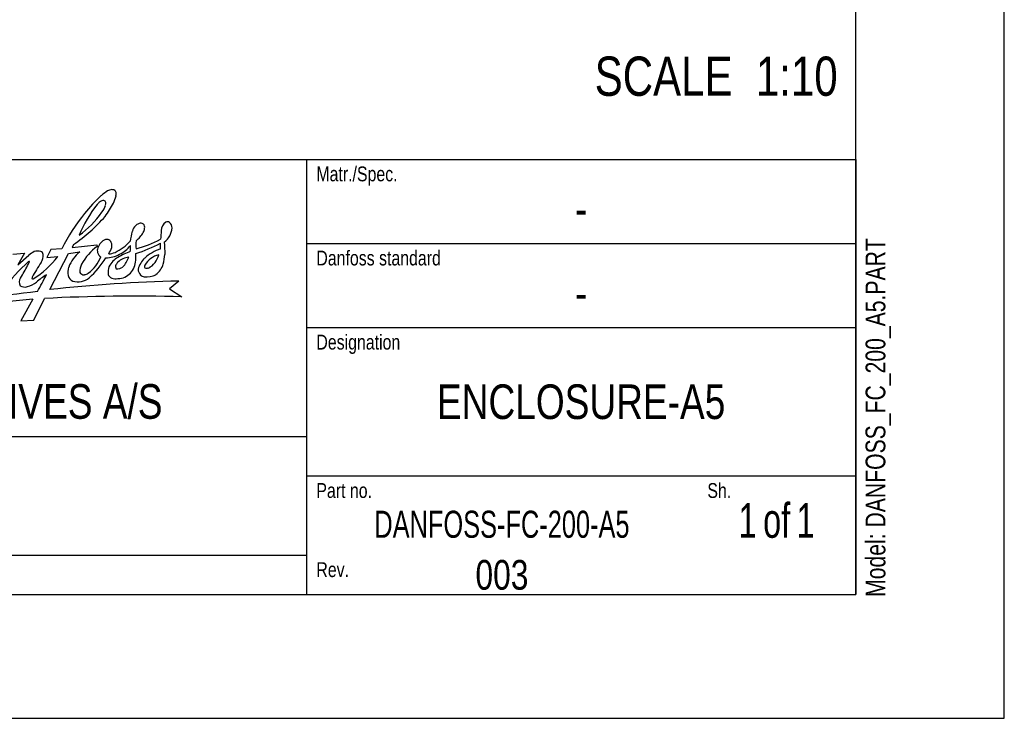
# Model space of a CAD drawing. Header units: inches. Extents: x 0 to 82.7, y 0 to 58.5.
# Tile 26 of 66: x 63.1 to 82.7, y 0 to 13.9. Entities that reach past the tile are written whole.
import ezdxf

# ---------------------------------------------------------------- set-up
doc = ezdxf.new("R2010")
doc.units = ezdxf.units.IN
doc.header["$LTSCALE"] = 4.547244
doc.header["$MEASUREMENT"] = 0
doc.layers.get('0').update_dxf_attribs({"linetype": 'CONTINUOUS'})
doc.styles.get("Standard").update_dxf_attribs({"font": 'txt', "width": 0.8})
doc.styles.add('TEXTSTYLE_2', font='txt', dxfattribs={"width": 0.75})
doc.styles.add('TEXTSTYLE_3', font='txt', dxfattribs={"width": 0.7})

# ---------------------------------------------------------------- blocks, each defined once
blk = doc.blocks.new('SYMBOL_0_BL0', base_point=(60.984, 6.895))
at = {"color": 7, "linetype": 'CONTINUOUS'}
for p, q in [((64.165, 9.427), (64.141, 9.369)), ((64.141, 9.369), (64.633, 9.424)), ((64.633, 9.424), (64.638, 9.389)), ((62.958, 9.235), (63.195, 9.255)), ((63.195, 9.255), (63.061, 9.02)), ((63.061, 9.02), (63.279, 9.213)), ((63.716, 9.329), (63.633, 9.171)), ((63.693, 8.531), (64.07, 9.247)), ((63.936, 9.34), (63.716, 9.329)), ((64.07, 9.247), (64.29, 9.28)), ((63.633, 9.171), (63.852, 9.191)), ((66.262, 8.698), (66.078, 8.543)), ((66.078, 8.543), (66.318, 8.389)), ((63.36, 8.339), (63.118, 7.91)), ((63.377, 7.922), (63.592, 8.355)), ((63.118, 7.91), (63.377, 7.922))]:
    blk.add_line(p, q, dxfattribs=at)
for centre, radius, start, end in [((66.932, 8.011), 3.258, 132.7678, 141.3405), ((65.826, 9.037), 1.757, 123.9219, 128.9859), ((64.946, 10.312), 0.209, 94.9156, 118.9133), ((64.935, 10.432), 0.0875, 37.9594, 94.4524), ((62.9, 11.028), 2.205, 339.3288, 343.2604), ((64.893, 10.431), 0.124, 342.3871, 26.7521), ((66.765, 8.572), 2.695, 142.1212, 157.2787), ((64.848, 10.058), 0.269, 127.2624, 141.2908), ((64.774, 10.154), 0.148, 90.658, 126.7544), ((64.298, 10.396), 0.542, 322.9953, 339.5719), ((64.764, 10.258), 0.045, 7.1206, 79.5655), ((63.483, 11.01), 1.663, 322.0822, 332.8248), ((64.521, 10.249), 0.288, 351.6519, 2.8594), ((67.046, 7.843), 3.452, 140.352, 154.3042), ((62.249, 12.216), 3.384, 304.4938, 318.8006), ((63.173, 11.156), 1.899, 305.6229, 325.1023), ((65.572, 9.634), 0.242, 134.0948, 166.5724), ((65.524, 9.667), 0.185, 99.1749, 130.5996), ((65.496, 9.707), 0.143, 62.9892, 90.4831), ((65.495, 9.774), 0.0886, 344.5972, 42.6678), ((66.124, 9.695), 0.213, 124.9919, 177.6651), ((66.035, 9.817), 0.0629, 49.6305, 122.6069), ((66.001, 9.764), 0.125, 356.4431, 53.1022), ((66.295, 9.383), 1.007, 162.2455, 173.7012), ((65.088, 9.921), 0.53, 307.7549, 331.2624), ((65.399, 9.763), 0.182, 327.7373, 356.0266), ((121.334, 4.944), 55.627, 175.0921, 175.2663), ((65.752, 9.778), 0.374, 305.8525, 356.7917), ((64.885, 9.298), 0.241, 109.1468, 165.4571), ((64.83, 9.399), 0.128, 71.1581, 100.6058), ((64.806, 9.416), 0.123, 12.3213, 58.1903), ((64.725, 9.398), 0.206, 351.2783, 12.3026), ((64.535, 10.208), 1.043, 296.0537, 316.7157), ((64.823, 9.78), 0.605, 295.5, 321.7071), ((64.537, 9.35), 0.762, 355.119, 4.1234), ((64.586, 11.883), 2.759, 287.231, 298.306), ((65.977, 9.409), 0.571, 170.6701, 186.7315), ((64.873, 11.408), 2.135, 284.5602, 298.6483), ((65.287, 9.402), 0.61, 354.1192, 4.9525), ((76.195, 9.885), 10.232, 182.2989, 183.6689), ((63.578, 8.894), 0.437, 115.8967, 133.0831), ((63.451, 9.034), 0.261, 75.8227, 104.1022), ((63.491, 9.216), 0.0756, 12.1063, 71.7042), ((63.34, 9.206), 0.227, 323.3284, 6.5266), ((64.786, 8.69), 0.771, 130.0378, 158.1695), ((65.236, 8.548), 1.032, 125.4276, 151.6769), ((64.78, 9.303), 0.14, 156.7269, 195.7096), ((64.77, 9.297), 0.128, 194.1209, 242.2077), ((64.81, 9.731), 0.567, 269.7813, 298.8176), ((63.746, 9.871), 1.286, 330.6961, 336.9361), ((64.858, 9.556), 0.315, 271.5609, 295.3447), ((65.909, 7.636), 1.76, 110.3813, 119.2462), ((64.602, 9.177), 0.805, 352.774, 5.097), ((66.194, 8.469), 0.921, 109.0514, 131.6471), ((65.974, 8.776), 0.46, 104.0818, 148.1292), ((65.484, 9.307), 0.387, 296.1519, 347.4207), ((63.691, 9.505), 2.309, 348.3187, 353.1645), ((65.493, 6.608), 3.331, 131.8597, 144.6002), ((59.341, 11.084), 4.43, 328.373, 332.0643), ((62.614, 9.366), 0.733, 330.8763, 337.1022), ((63.279, 9.082), 0.0111, 349.5391, 143.4383), ((65.451, 7.715), 2.357, 144.9122, 153.2256), ((62.442, 10.233), 1.753, 301.7644, 323.5624), ((64.592, 8.897), 0.3, 151.9676, 184.5137), ((63.987, 9.478), 0.781, 307.3705, 337.8449), ((63.377, 10.009), 1.662, 311.4563, 329.414), ((65.238, 8.809), 0.407, 134.994, 154.5471), ((65.302, 8.731), 0.508, 119.8156, 133.818), ((65.074, 8.99), 0.0725, 151.895, 218.2268), ((65.257, 8.891), 0.28, 138.0551, 151.6294), ((65.343, 8.724), 0.461, 99.8011, 129.8057), ((64.756, 9.344), 0.534, 317.0284, 341.921), ((64.808, 9.181), 0.601, 336.6165, 349.9772), ((65.942, 8.799), 0.509, 135.1588, 164.3038), ((65.628, 8.995), 0.0515, 151.705, 219.1417), ((65.541, 9.172), 0.433, 307.3775, 341.9687), ((64.637, 7.265), 1.859, 122.8842, 130.5632), ((58.132, 11.579), 6.147, 329.8556, 333.3996), ((64.474, 8.863), 0.42, 164.3348, 187.5497), ((64.369, 8.911), 0.0849, 206.3676, 279.0038), ((64.349, 9.035), 0.21, 279.2176, 302.2125), ((65.398, 8.847), 0.545, 165.3821, 181.4073), ((64.978, 8.878), 0.133, 199.8242, 235.8577), ((65.042, 9.111), 0.168, 261.2556, 308.6307), ((65.051, 9.095), 0.344, 288.181, 333.6632), ((65.619, 8.934), 0.166, 179.0776, 222.1801), ((65.585, 8.91), 0.126, 224.3761, 263.887), ((65.619, 9.18), 0.398, 263.2207, 297.6178), ((65.624, 9.042), 0.0874, 245.4748, 290.3227), ((63.238, 8.677), 0.151, 146.0293, 207.1224), ((63.14, 9.03), 0.455, 284.1157, 309.3254), ((63.404, 8.749), 0.064, 154.315, 175.4777), ((63.356, 8.757), 0.0166, 187.9635, 300.3884), ((66.874, -20.524), 29.229, 91.1993, 96.2481), ((64.204, 8.841), 0.149, 192.6025, 250.2667), ((64.259, 9.131), 0.444, 256.2327, 278.597), ((64.274, 9), 0.311, 279.5463, 310.7974), ((65.025, 9.076), 0.331, 248.5205, 268.1048), ((64.973, 9.498), 0.754, 273.147, 284.2883), ((69.814, -44.769), 53.64, 96.8162, 99.1781), ((63.199, 8.761), 0.18, 238.0813, 286.7351), ((67.386, -36.463), 44.983, 95.135, 97.8833), ((65.395, -26.442), 34.843, 88.4836, 92.9661)]:
    blk.add_arc(centre, radius, start, end, dxfattribs=at)
at = {"color": 7, "linetype": 'CONTINUOUS', "attachment_point": 1, "line_spacing_factor": 0.9}
for s, insert, char_height, width in [('Matr./Spec.', (68.996, 10.98), 0.29528, 2.59842), ('Danfoss standard', (68.996, 9.306), 0.29528, 3.77953), ('Designation', (68.996, 7.633), 0.29528, 2.59842), ('DANFOSS DRIVES A/S', (58.032, 6.649), 0.68898, 9.92126), ('Sh.', (76.772, 4.68), 0.2953, 0.70866), ('Part no.', (68.996, 4.68), 0.2953, 1.88976), ('Rev.', (68.996, 3.106), 0.2953, 0.94488)]:
    blk.add_mtext(s, dxfattribs=dict(at, insert=insert, char_height=char_height, width=width))

msp = doc.modelspace()

# ---------------------------------------------------------------- linework, layer by layer
at = {"color": 7, "linetype": 'CONTINUOUS'}
for p, q in [((82.677, 0), (82.677, 58.465)), ((79.724, 2.461), (79.724, 56.004)), ((44.291, 11.122), (79.724, 11.122)), ((44.291, 11.122), (79.724, 11.122)), ((68.799, 11.122), (68.799, 2.461)), ((79.724, 11.122), (79.724, 2.461)), ((68.799, 9.449), (79.724, 9.449)), ((68.799, 7.776), (79.724, 7.776)), ((44.291, 5.61), (68.799, 5.61)), ((68.799, 4.823), (79.724, 4.823)), ((44.291, 3.248), (68.799, 3.248)), ((2.953, 2.461), (79.724, 2.461)), ((44.291, 2.461), (79.724, 2.461)), ((0, 0), (82.677, 0))]:
    msp.add_line(p, q, dxfattribs=at)

# ---------------------------------------------------------------- block references
msp.add_blockref('SYMBOL_0_BL0', (60.984, 6.895), dxfattribs=at)

# ---------------------------------------------------------------- texts
at = {"color": 7, "linetype": 'CONTINUOUS', "line_spacing_factor": 0.9}
for s, insert, char_height, width, attachment_point in [('SCALE  1:10', (79.363, 13.167), 0.78125, 6.875, 3), ('-', (74.262, 10.482), 0.689, 0.55118, 2), ('-', (74.262, 8.809), 0.689, 0.55118, 2), ('ENCLOSURE-A5', (74.262, 6.644), 0.68898, 6.61416, 2), ('003', (72.687, 3.15), 0.5906, 1.41732, 2)]:
    msp.add_mtext(s, dxfattribs=dict(at, insert=insert, char_height=char_height, width=width, attachment_point=attachment_point))
at = {"color": 7, "linetype": 'CONTINUOUS', "insert": (79.918, 2.415), "char_height": 0.3937, "width": 9.13386, "attachment_point": 1, "rotation": 90, "line_spacing_factor": 0.9}
msp.add_mtext('Model: DANFOSS_FC_200_A5.PART', dxfattribs=at)
at = {"color": 7, "linetype": 'CONTINUOUS', "line_spacing_factor": 0.9}
for s, insert, char_height, width, attachment_point, style in [('1{\\W0.5; }of{\\W0.5; }1', (78.15, 4.281), 0.68898, 2.61811, 2, 'TEXTSTYLE_3'), ('DANFOSS-FC-200-A5', (72.687, 4.131), 0.53897, 6.4138, 2, 'TEXTSTYLE_3'), ('PDM controlled drawing. - Hard copy not valid without frozen date in ID stamp.', (44.567, 3.051), 0.3937, 23.0315, 1, 'TEXTSTYLE_2')]:
    msp.add_mtext(s, dxfattribs=dict(at, insert=insert, char_height=char_height, width=width, attachment_point=attachment_point, style=style))

doc.saveas('drawing.dxf')
